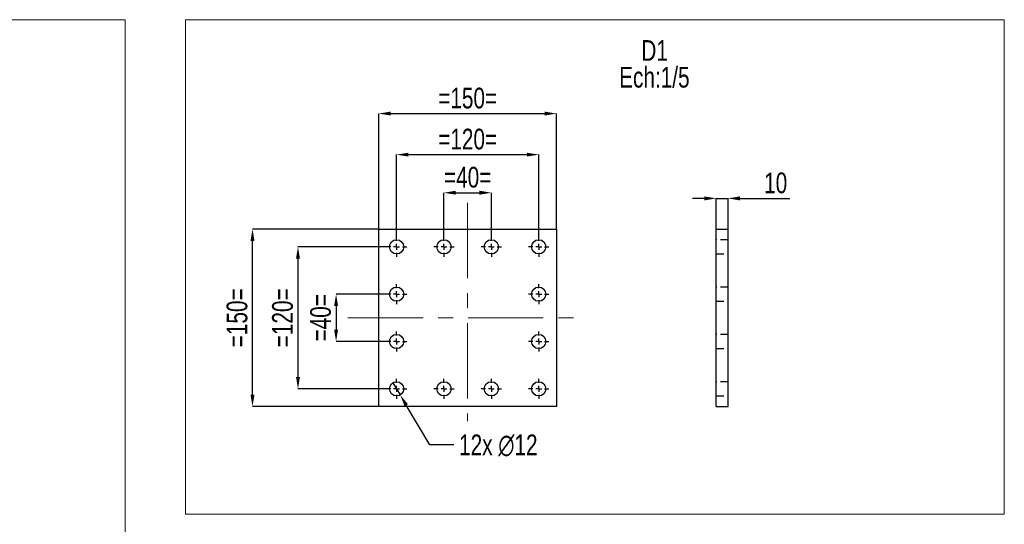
# Model space of a CAD drawing. Header units: millimetres. Extents: x 5 to 589, y 5 to 415.
# Tile 7 of 13: x 205 to 371, y 100 to 185. Entities that reach past the tile are written whole.
import ezdxf

# ---------------------------------------------------------------- set-up
doc = ezdxf.new("R2010")
doc.units = ezdxf.units.MM
doc.header["$PDSIZE"] = -1
doc.linetypes.add('CENTERX2', pattern=[20.32, 12.7, -2.54, 2.54, -2.54])
doc.linetypes.add('HIDDEN', pattern=[1.905, 1.27, -0.635])
for name, color, linetype in [('COTES', 1, 'Continuous'), ('NOTES', 6, 'Continuous'), ('TRAIT-MIXTES', 3, 'CENTERX2'), ('TRAIT-TIRET', 2, 'HIDDEN')]:
    doc.layers.add(name, color=color, linetype=linetype)
doc.layers.add('TRAIT-FORT', color=4, linetype='Continuous', lineweight=25)
doc.styles.add('SLDTEXTSTYLE0', font='TXT', dxfattribs={"width": 0.75})
doc.dimstyles.new('SLDDIMSTYLE10', dxfattribs={"dimtxt": 3.5, "dimasz": 2, "dimexe": 0, "dimexo": 0.0625, "dimgap": 0.875, "dimtad": 0, "dimtih": 1, "dimtoh": 1, "dimlfac": 5, "dimrnd": 1e-09, "dimzin": 12, "dimdsep": 46, "dimtxsty": 'SLDTEXTSTYLE0', "dimblk1": 'NONE', "dimsah": 1, "dimcen": 0, "dimadec": 0, "dimazin": 3, "dimtfac": 1, "dimtmove": 0, "dimatfit": 3, "dimldrblk": 'NONE', "dimfxl": 1, "dimfrac": 2, "dimtolj": 1, "dimtzin": 12, "dimarcsym": 0})
doc.dimstyles.new('SLDDIMSTYLE6', dxfattribs={"dimtxt": 3.5, "dimasz": 2, "dimexe": 0, "dimexo": 0.0625, "dimgap": 0.875, "dimtad": 1, "dimlfac": 5, "dimrnd": 1e-09, "dimzin": 12, "dimdsep": 46, "dimtxsty": 'SLDTEXTSTYLE0', "dimsah": 1, "dimcen": 0.09, "dimadec": 0, "dimazin": 3, "dimtfac": 1, "dimtofl": 0, "dimtmove": 0, "dimatfit": 3, "dimfxl": 1, "dimfrac": 2, "dimtolj": 1, "dimtzin": 12, "dimarcsym": 0})
doc.dimstyles.new('SLDDIMSTYLE7', dxfattribs={"dimtxt": 3.5, "dimasz": 2, "dimexe": 0, "dimexo": 0.0625, "dimgap": 0.875, "dimtad": 1, "dimlfac": 5, "dimrnd": 1e-09, "dimzin": 12, "dimdsep": 46, "dimtxsty": 'SLDTEXTSTYLE0', "dimsah": 1, "dimcen": 0.09, "dimadec": 0, "dimazin": 3, "dimtfac": 1, "dimtmove": 0, "dimatfit": 0, "dimfxl": 1, "dimfrac": 2, "dimtolj": 1, "dimtzin": 12, "dimarcsym": 0})

# ---------------------------------------------------------------- blocks, each defined once
blk = doc.blocks.new('_D_76')
at = {"layer": 'COTES', "color": 0, "lineweight": -2, "transparency": 16777216}
for p, q in [((266.93, 138.73), (258.47, 138.73)), ((258.47, 136.73), (258.47, 132.73)), ((266.93, 130.73), (258.47, 130.73))]:
    blk.add_line(p, q, dxfattribs=at)
at = {"layer": 'COTES', "color": 0, "transparency": 16777216}
for points in [[(258.14, 136.73), (258.8, 136.73), (258.47, 138.73)], [(258.14, 132.73), (258.8, 132.73), (258.47, 130.73)]]:
    blk.add_solid(points, dxfattribs=at)
at = {"layer": 'Defpoints', "color": 0, "transparency": 16777216}
for p in [(266.99, 138.73), (258.47, 130.73), (266.99, 130.73)]:
    blk.add_point(p, dxfattribs=at)
at = {"layer": 'COTES', "color": 0, "transparency": 16777216, "insert": (254.09, 134.73), "char_height": 3.5, "attachment_point": 2, "rotation": 90, "style": 'SLDTEXTSTYLE0'}
blk.add_mtext('\\A1;=40=', dxfattribs=at)
blk = doc.blocks.new('_D_77')
at = {"layer": 'COTES', "color": 0, "lineweight": -2, "transparency": 16777216}
for p, q in [((266.93, 146.73), (252.03, 146.73)), ((252.03, 144.73), (252.03, 124.73)), ((266.93, 122.73), (252.03, 122.73))]:
    blk.add_line(p, q, dxfattribs=at)
at = {"layer": 'COTES', "color": 0, "transparency": 16777216}
for points in [[(251.7, 144.73), (252.37, 144.73), (252.03, 146.73)], [(251.7, 124.73), (252.37, 124.73), (252.03, 122.73)]]:
    blk.add_solid(points, dxfattribs=at)
at = {"layer": 'Defpoints', "color": 0, "transparency": 16777216}
for p in [(266.99, 146.73), (252.03, 122.73), (266.99, 122.73)]:
    blk.add_point(p, dxfattribs=at)
at = {"layer": 'COTES', "color": 0, "transparency": 16777216, "insert": (247.66, 134.73), "char_height": 3.5, "attachment_point": 2, "rotation": 90, "style": 'SLDTEXTSTYLE0'}
blk.add_mtext('\\A1;=120=', dxfattribs=at)
blk = doc.blocks.new('_D_78')
at = {"layer": 'COTES', "color": 0, "lineweight": -2, "transparency": 16777216}
for p, q in [((265.63, 149.73), (244.36, 149.73)), ((244.36, 121.73), (244.36, 147.73)), ((265.63, 119.73), (244.36, 119.73))]:
    blk.add_line(p, q, dxfattribs=at)
at = {"layer": 'COTES', "color": 0, "transparency": 16777216}
for points in [[(244.02, 147.73), (244.69, 147.73), (244.36, 149.73)], [(244.02, 121.73), (244.69, 121.73), (244.36, 119.73)]]:
    blk.add_solid(points, dxfattribs=at)
at = {"layer": 'Defpoints', "color": 0, "transparency": 16777216}
for p in [(244.36, 149.73), (265.69, 149.73), (265.69, 119.73)]:
    blk.add_point(p, dxfattribs=at)
at = {"layer": 'COTES', "color": 0, "transparency": 16777216, "insert": (239.98, 134.73), "char_height": 3.5, "attachment_point": 2, "rotation": 90, "style": 'SLDTEXTSTYLE0'}
blk.add_mtext('\\A1;=150=', dxfattribs=at)
blk = doc.blocks.new('_D_79')
at = {"layer": 'COTES', "color": 0, "lineweight": -2, "transparency": 16777216}
for p, q in [((276.69, 148.49), (276.69, 155.86)), ((278.69, 155.86), (282.69, 155.86)), ((284.69, 148.49), (284.69, 155.86))]:
    blk.add_line(p, q, dxfattribs=at)
at = {"layer": 'COTES', "color": 0, "transparency": 16777216}
for points in [[(278.69, 156.2), (278.69, 155.53), (276.69, 155.86)], [(282.69, 156.2), (282.69, 155.53), (284.69, 155.86)]]:
    blk.add_solid(points, dxfattribs=at)
at = {"layer": 'Defpoints', "color": 0, "transparency": 16777216}
for p in [(284.69, 155.86), (276.69, 148.43), (284.69, 148.43)]:
    blk.add_point(p, dxfattribs=at)
at = {"layer": 'COTES', "color": 0, "transparency": 16777216, "insert": (280.69, 160.24), "char_height": 3.5, "attachment_point": 2, "style": 'SLDTEXTSTYLE0'}
blk.add_mtext('\\A1;=40=', dxfattribs=at)
blk = doc.blocks.new('_D_80')
at = {"layer": 'COTES', "color": 0, "lineweight": -2, "transparency": 16777216}
for p, q in [((268.69, 148.49), (268.69, 162.3)), ((270.69, 162.3), (290.69, 162.3)), ((292.69, 148.49), (292.69, 162.3))]:
    blk.add_line(p, q, dxfattribs=at)
at = {"layer": 'COTES', "color": 0, "transparency": 16777216}
for points in [[(270.69, 162.63), (270.69, 161.97), (268.69, 162.3)], [(290.69, 162.63), (290.69, 161.97), (292.69, 162.3)]]:
    blk.add_solid(points, dxfattribs=at)
at = {"layer": 'Defpoints', "color": 0, "transparency": 16777216}
for p in [(292.69, 162.3), (268.69, 148.43), (292.69, 148.43)]:
    blk.add_point(p, dxfattribs=at)
at = {"layer": 'COTES', "color": 0, "transparency": 16777216, "insert": (280.69, 166.68), "char_height": 3.5, "attachment_point": 2, "style": 'SLDTEXTSTYLE0'}
blk.add_mtext('\\A1;=120=', dxfattribs=at)
blk = doc.blocks.new('_D_81')
at = {"layer": 'COTES', "color": 0, "lineweight": -2, "transparency": 16777216}
for p, q in [((265.69, 149.79), (265.69, 169.23)), ((267.69, 169.23), (293.69, 169.23)), ((295.69, 149.79), (295.69, 169.23))]:
    blk.add_line(p, q, dxfattribs=at)
at = {"layer": 'COTES', "color": 0, "transparency": 16777216}
for points in [[(267.69, 169.57), (267.69, 168.9), (265.69, 169.23)], [(293.69, 169.57), (293.69, 168.9), (295.69, 169.23)]]:
    blk.add_solid(points, dxfattribs=at)
at = {"layer": 'Defpoints', "color": 0, "transparency": 16777216}
for p in [(295.69, 169.23), (265.69, 149.73), (295.69, 149.73)]:
    blk.add_point(p, dxfattribs=at)
at = {"layer": 'COTES', "color": 0, "transparency": 16777216, "insert": (280.69, 173.61), "char_height": 3.5, "attachment_point": 2, "style": 'SLDTEXTSTYLE0'}
blk.add_mtext('\\A1;=150=', dxfattribs=at)
blk = doc.blocks.new('_D_82')
at = {"layer": 'COTES', "color": 0, "lineweight": -2, "transparency": 16777216}
for p, q in [((268.08, 123.76), (269.3, 121.7)), ((274.29, 113.27), (270.32, 119.98)), ((278.36, 113.27), (274.29, 113.27))]:
    blk.add_line(p, q, dxfattribs=at)
at = {"layer": 'COTES', "color": 0, "transparency": 16777216}
blk.add_solid([(270.61, 120.15), (270.03, 119.81), (269.3, 121.7)], dxfattribs=at)
at = {"layer": 'Defpoints', "color": 0, "transparency": 16777216}
for p in [(268.08, 123.76), (269.3, 121.7)]:
    blk.add_point(p, dxfattribs=at)
at = {"layer": 'COTES', "color": 0, "transparency": 16777216, "insert": (279.24, 115.02), "char_height": 3.5, "attachment_point": 1, "style": 'SLDTEXTSTYLE0'}
blk.add_mtext('\\A1;12x ∅12', dxfattribs=at)
blk = doc.blocks.new('_None')
blk = doc.blocks.new('SW_NOTE_37')
at = {"layer": 'NOTES', "color": 0, "char_height": 3.5, "attachment_point": 2, "style": 'SLDTEXTSTYLE0'}
for s, insert in [('D1', (2.9, 4.51)), ('Ech:1/5', (2.86, -0.01))]:
    blk.add_mtext(s, dxfattribs=dict(at, insert=insert))
blk = doc.blocks.new('SW_CENTERMARKSYMBOL_58')
at = {"layer": 'TRAIT-MIXTES', "color": 0}
for p, q in [((0, 1), (0, 1.7)), ((-1, 0), (-1.7, 0)), ((0, 0), (-0.5, 0)), ((0, 0), (0, 0.5)), ((0, 0), (0, -0.5)), ((0, 0), (0.5, 0)), ((1, 0), (1.7, 0)), ((0, -1), (0, -1.7))]:
    blk.add_line(p, q, dxfattribs=at)
blk = doc.blocks.new('SW_CENTERMARKSYMBOL_59')
at = {"layer": 'TRAIT-MIXTES', "color": 0}
for p, q in [((0, 1), (0, 1.7)), ((-1, 0), (-1.7, 0)), ((0, 0), (-0.5, 0)), ((0, 0), (0, 0.5)), ((0, 0), (0, -0.5)), ((0, 0), (0.5, 0)), ((1, 0), (1.7, 0)), ((0, -1), (0, -1.7))]:
    blk.add_line(p, q, dxfattribs=at)
blk = doc.blocks.new('SW_CENTERMARKSYMBOL_60')
at = {"layer": 'TRAIT-MIXTES', "color": 0}
for p, q in [((0, 1), (0, 1.7)), ((-1, 0), (-1.7, 0)), ((0, 0), (-0.5, 0)), ((0, 0), (0, 0.5)), ((0, 0), (0, -0.5)), ((0, 0), (0.5, 0)), ((1, 0), (1.7, 0)), ((0, -1), (0, -1.7))]:
    blk.add_line(p, q, dxfattribs=at)
blk = doc.blocks.new('SW_CENTERMARKSYMBOL_61')
at = {"layer": 'TRAIT-MIXTES', "color": 0}
for p, q in [((0, 1), (0, 1.7)), ((-1, 0), (-1.7, 0)), ((0, 0), (-0.5, 0)), ((0, 0), (0, 0.5)), ((0, 0), (0, -0.5)), ((0, 0), (0.5, 0)), ((1, 0), (1.7, 0)), ((0, -1), (0, -1.7))]:
    blk.add_line(p, q, dxfattribs=at)
blk = doc.blocks.new('SW_CENTERMARKSYMBOL_62')
at = {"layer": 'TRAIT-MIXTES', "color": 0}
for p, q in [((0, 1), (0, 1.7)), ((-1, 0), (-1.7, 0)), ((0, 0), (-0.5, 0)), ((0, 0), (0, 0.5)), ((0, 0), (0, -0.5)), ((0, 0), (0.5, 0)), ((1, 0), (1.7, 0)), ((0, -1), (0, -1.7))]:
    blk.add_line(p, q, dxfattribs=at)
blk = doc.blocks.new('SW_CENTERMARKSYMBOL_63')
at = {"layer": 'TRAIT-MIXTES', "color": 0}
for p, q in [((0, 1), (0, 1.7)), ((-1, 0), (-1.7, 0)), ((0, 0), (-0.5, 0)), ((0, 0), (0, 0.5)), ((0, 0), (0, -0.5)), ((0, 0), (0.5, 0)), ((1, 0), (1.7, 0)), ((0, -1), (0, -1.7))]:
    blk.add_line(p, q, dxfattribs=at)
blk = doc.blocks.new('SW_CENTERMARKSYMBOL_64')
at = {"layer": 'TRAIT-MIXTES', "color": 0}
for p, q in [((0, 1), (0, 1.7)), ((-1, 0), (-1.7, 0)), ((0, 0), (-0.5, 0)), ((0, 0), (0, 0.5)), ((0, 0), (0, -0.5)), ((0, 0), (0.5, 0)), ((1, 0), (1.7, 0)), ((0, -1), (0, -1.7))]:
    blk.add_line(p, q, dxfattribs=at)
blk = doc.blocks.new('SW_CENTERMARKSYMBOL_65')
at = {"layer": 'TRAIT-MIXTES', "color": 0}
for p, q in [((0, 1), (0, 1.7)), ((-1, 0), (-1.7, 0)), ((0, 0), (-0.5, 0)), ((0, 0), (0, 0.5)), ((0, 0), (0, -0.5)), ((0, 0), (0.5, 0)), ((1, 0), (1.7, 0)), ((0, -1), (0, -1.7))]:
    blk.add_line(p, q, dxfattribs=at)
blk = doc.blocks.new('SW_CENTERMARKSYMBOL_66')
at = {"layer": 'TRAIT-MIXTES', "color": 0}
for p, q in [((0, 1), (0, 1.7)), ((-1, 0), (-1.7, 0)), ((0, 0), (-0.5, 0)), ((0, 0), (0, 0.5)), ((0, 0), (0, -0.5)), ((0, 0), (0.5, 0)), ((1, 0), (1.7, 0)), ((0, -1), (0, -1.7))]:
    blk.add_line(p, q, dxfattribs=at)
blk = doc.blocks.new('SW_CENTERMARKSYMBOL_67')
at = {"layer": 'TRAIT-MIXTES', "color": 0}
for p, q in [((0, 1), (0, 1.7)), ((-1, 0), (-1.7, 0)), ((0, 0), (-0.5, 0)), ((0, 0), (0, 0.5)), ((0, 0), (0, -0.5)), ((0, 0), (0.5, 0)), ((1, 0), (1.7, 0)), ((0, -1), (0, -1.7))]:
    blk.add_line(p, q, dxfattribs=at)
blk = doc.blocks.new('SW_CENTERMARKSYMBOL_68')
at = {"layer": 'TRAIT-MIXTES', "color": 0}
for p, q in [((0, 1), (0, 1.7)), ((-1, 0), (-1.7, 0)), ((0, 0), (-0.5, 0)), ((0, 0), (0, 0.5)), ((0, 0), (0, -0.5)), ((0, 0), (0.5, 0)), ((1, 0), (1.7, 0)), ((0, -1), (0, -1.7))]:
    blk.add_line(p, q, dxfattribs=at)
blk = doc.blocks.new('SW_CENTERMARKSYMBOL_69')
at = {"layer": 'TRAIT-MIXTES', "color": 0}
for p, q in [((0, 1), (0, 1.7)), ((-1, 0), (-1.7, 0)), ((0, 0), (-0.5, 0)), ((0, 0), (0, 0.5)), ((0, 0), (0, -0.5)), ((0, 0), (0.5, 0)), ((1, 0), (1.7, 0)), ((0, -1), (0, -1.7))]:
    blk.add_line(p, q, dxfattribs=at)
blk = doc.blocks.new('_D_83')
at = {"layer": 'COTES', "color": 0, "lineweight": -2, "transparency": 16777216}
for p, q in [((320.66, 154.91), (318.66, 154.91)), ((322.66, 149.79), (322.66, 154.91)), ((322.66, 154.91), (324.66, 154.91)), ((324.66, 149.79), (324.66, 154.91)), ((326.66, 154.91), (335.11, 154.91))]:
    blk.add_line(p, q, dxfattribs=at)
at = {"layer": 'COTES', "color": 0, "transparency": 16777216}
for points in [[(320.66, 155.24), (320.66, 154.57), (322.66, 154.91)], [(326.66, 155.24), (326.66, 154.57), (324.66, 154.91)]]:
    blk.add_solid(points, dxfattribs=at)
at = {"layer": 'Defpoints', "color": 0, "transparency": 16777216}
for p in [(324.66, 154.91), (322.66, 149.73), (324.66, 149.73)]:
    blk.add_point(p, dxfattribs=at)
at = {"layer": 'COTES', "color": 0, "transparency": 16777216, "insert": (332.71, 159.28), "char_height": 3.5, "attachment_point": 2, "style": 'SLDTEXTSTYLE0'}
blk.add_mtext('\\A1;10', dxfattribs=at)

msp = doc.modelspace()

# ---------------------------------------------------------------- linework, layer by layer
at = {"lineweight": 18}
for p, q in [((12.730846, 185.100154), (222.822455, 185.100154)), ((222.822455, 185.100154), (222.822455, 12.493534)), ((371.32228, 185.100154), (233.061274, 185.100154)), ((233.061274, 101.557814), (233.061274, 185.100154)), ((371.32228, 101.557814), (371.32228, 185.100154)), ((371.32228, 101.557814), (233.061274, 101.557814))]:
    msp.add_line(p, q, dxfattribs=at)
at = {"layer": 'TRAIT-FORT', "lineweight": 25}
for p, q in [((265.691872, 119.73086), (265.691872, 149.73086)), ((265.691872, 149.73086), (295.691872, 149.73086)), ((295.691872, 149.73086), (295.691872, 119.73086)), ((322.659742, 149.73086), (324.659742, 149.73086)), ((322.659742, 119.73086), (322.659742, 149.73086)), ((324.659742, 119.73086), (324.659742, 149.73086)), ((295.691872, 119.73086), (265.691872, 119.73086)), ((322.659742, 119.73086), (324.659742, 119.73086))]:
    msp.add_line(p, q, dxfattribs=at)
for centre in [(268.691872, 146.73086), (276.691872, 146.73086), (284.691872, 146.73086), (292.691872, 146.73086), (268.691872, 138.73086), (292.691872, 138.73086), (268.691872, 130.73086), (292.691872, 130.73086), (268.691872, 122.73086), (276.691872, 122.73086), (284.691872, 122.73086), (292.691872, 122.73086)]:
    msp.add_circle(centre, 1.2, dxfattribs=at)
at = {"layer": 'TRAIT-MIXTES', "lineweight": 18}
for p, q in [((280.691872, 154.131013), (280.691872, 117.244595)), ((260.449534, 134.73086), (299.81155, 134.73086))]:
    msp.add_line(p, q, dxfattribs=at)
at = {"layer": 'TRAIT-TIRET'}
for p, q in [((324.659742, 147.93086), (322.659742, 147.93086)), ((322.659742, 145.53086), (324.659742, 145.53086)), ((324.659742, 139.93086), (322.659742, 139.93086)), ((322.659742, 137.53086), (324.659742, 137.53086)), ((324.659742, 131.93086), (322.659742, 131.93086)), ((322.659742, 129.53086), (324.659742, 129.53086)), ((324.659742, 123.93086), (322.659742, 123.93086)), ((322.659742, 121.53086), (324.659742, 121.53086))]:
    msp.add_line(p, q, dxfattribs=at)

# ---------------------------------------------------------------- block references
at = {"layer": 'NOTES'}
msp.add_blockref('SW_NOTE_37', (309.366036, 177.14018), dxfattribs=at)
at = {"layer": 'TRAIT-MIXTES'}
for name, p in [('SW_CENTERMARKSYMBOL_64', (268.691872, 146.73086)), ('SW_CENTERMARKSYMBOL_60', (276.691872, 146.73086)), ('SW_CENTERMARKSYMBOL_59', (284.691872, 146.73086)), ('SW_CENTERMARKSYMBOL_58', (292.691872, 146.73086)), ('SW_CENTERMARKSYMBOL_67', (268.691872, 138.73086)), ('SW_CENTERMARKSYMBOL_69', (292.691872, 138.73086)), ('SW_CENTERMARKSYMBOL_68', (268.691872, 130.73086)), ('SW_CENTERMARKSYMBOL_66', (292.691872, 130.73086)), ('SW_CENTERMARKSYMBOL_65', (268.691872, 122.73086)), ('SW_CENTERMARKSYMBOL_61', (276.691872, 122.73086)), ('SW_CENTERMARKSYMBOL_62', (284.691872, 122.73086)), ('SW_CENTERMARKSYMBOL_63', (292.691872, 122.73086))]:
    msp.add_blockref(name, p, dxfattribs=at)

# ---------------------------------------------------------------- dimensions: what is measured, and where the dimension line sits
at = {"layer": 'COTES'}
for base, p1, p2, dimstyle, picture, middle in [((295.691872, 169.232164), (265.691872, 149.73086), (295.691872, 149.73086), 'SLDDIMSTYLE6', '_D_81', (280.691872, 169.232164)), ((292.691872, 162.300489), (268.691872, 148.43086), (292.691872, 148.43086), 'SLDDIMSTYLE6', '_D_80', (280.691872, 162.300489)), ((284.691872, 155.863932), (276.691872, 148.43086), (284.691872, 148.43086), 'SLDDIMSTYLE7', '_D_79', (280.691872, 155.863932))]:
    dim = msp.add_linear_dim(base=base, p1=p1, p2=p2, text='=<>=', dimstyle=dimstyle, dxfattribs=at)
    dim.commit()
    dim.dimension.update_dxf_attribs({"geometry": picture, "text_midpoint": middle, "dimtype": 160})
dim = msp.add_linear_dim(base=(324.659742, 154.906081), p1=(322.659742, 149.73086), p2=(324.659742, 149.73086), dimstyle='SLDDIMSTYLE7', dxfattribs=at)
dim.commit()
dim.dimension.update_dxf_attribs({"geometry": '_D_83', "text_midpoint": (332.70637, 154.906081), "dimtype": 160})
for base, p1, p2, dimstyle, picture, middle in [((244.358143, 149.73086), (265.691872, 119.73086), (265.691872, 149.73086), 'SLDDIMSTYLE6', '_D_78', (244.358143, 134.73086)), ((252.032499, 122.73086), (266.991872, 146.73086), (266.991872, 122.73086), 'SLDDIMSTYLE6', '_D_77', (252.032499, 134.73086)), ((258.469055, 130.73086), (266.991872, 138.73086), (266.991872, 130.73086), 'SLDDIMSTYLE7', '_D_76', (258.469055, 134.73086))]:
    dim = msp.add_linear_dim(base=base, p1=p1, p2=p2, angle=90, text='=<>=', dimstyle=dimstyle, dxfattribs=at)
    dim.commit()
    dim.dimension.update_dxf_attribs({"geometry": picture, "text_midpoint": middle, "dimtype": 160})
dim = msp.add_diameter_dim_2p(p1=(268.081004, 123.763739), p2=(269.30274, 121.69798), text='12x <>', dimstyle='SLDDIMSTYLE10', dxfattribs=at)
dim.commit()
dim.dimension.update_dxf_attribs({"geometry": '_D_82', "text_midpoint": (287.110336, 113.272907), "dimtype": 163})

doc.saveas('drawing.dxf')
